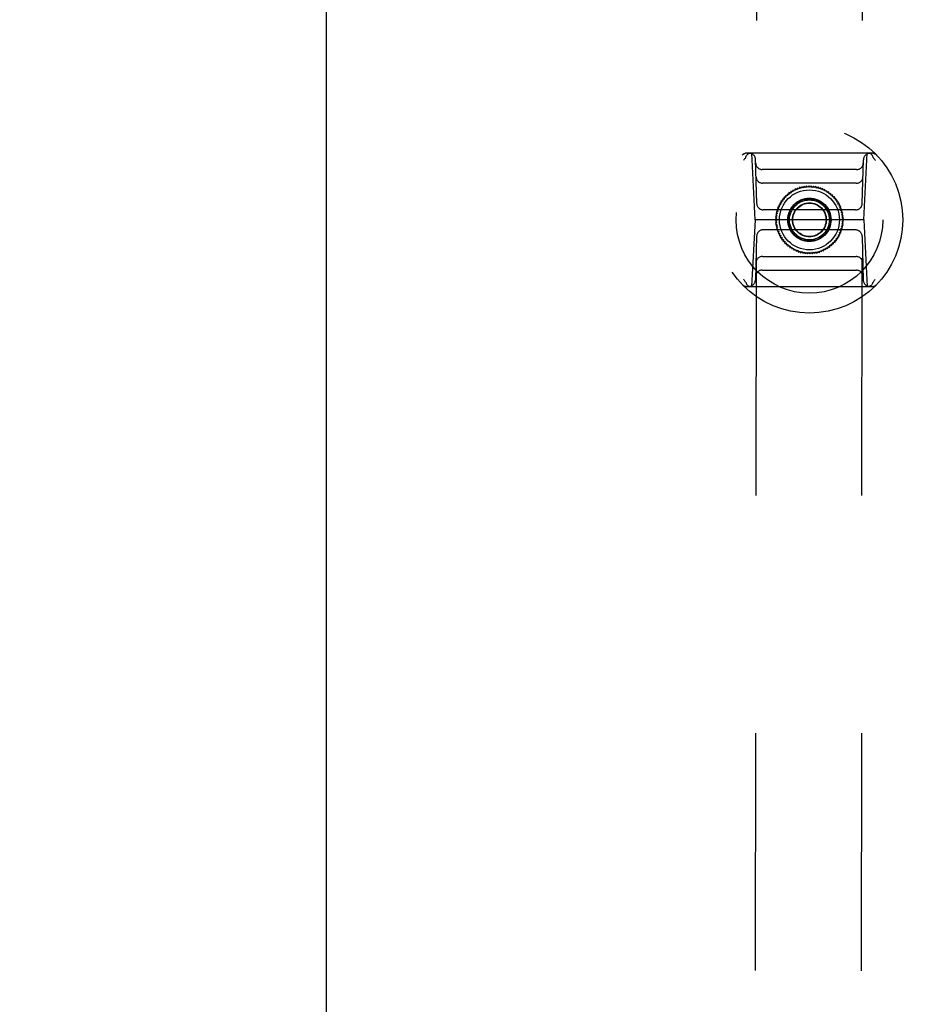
# Model space of a CAD drawing. Header units: inches. Extents: x 0 to 255, y -1 to 165.
# Tile 61 of 76: x 82.05 to 87.37, y 115.88 to 121.7. Entities that reach past the tile are written whole.
import ezdxf

# ---------------------------------------------------------------- set-up
doc = ezdxf.new("R2010")
doc.units = ezdxf.units.IN
doc.header["$LTSCALE"] = 14.034771
doc.header["$MEASUREMENT"] = 0
doc.linetypes.add('HIDDEN', pattern=[0.2, 0.1, -0.1])
doc.layers.get('0').update_dxf_attribs({"linetype": 'CONTINUOUS'})
for name, color, linetype in [('02___PRT_ALL_AXES', 7, 'CONTINUOUS'), ('DEFAULT_2', 8, 'HIDDEN'), ('DIMENSIONS', 7, 'CONTINUOUS')]:
    doc.layers.add(name, color=color, linetype=linetype)
doc.styles.get("Standard").update_dxf_attribs({"font": 'txt', "width": 0.8})
doc.dimstyles.new('DIMSTYLE_3', dxfattribs={"dimtxt": 1.170815, "dimasz": 1.501045, "dimexe": 0.09, "dimexo": 0.07, "dimgap": 0.039, "dimtad": 0, "dimtih": 1, "dimtoh": 1, "dimzin": 4, "dimdsep": 46, "dimtxsty": 'Standard', "dimblk": '_FILLED', "dimblk1": '_FILLED', "dimblk2": '_FILLED', "dimcen": 0.09, "dimadec": 0, "dimazin": 0, "dimtfac": 1, "dimtofl": 0, "dimtmove": 0, "dimatfit": 3, "dimldrblk": '_FILLED', "dimfxl": 0, "dimtolj": 1, "dimtzin": 4, "dimarcsym": 0})

# ---------------------------------------------------------------- blocks, each defined once
blk = doc.blocks.new('_FILLED')
at = {"color": 0, "linetype": 'ByBlock'}
blk.add_solid([(0, 0), (-1, 0.2), (-1, -0.2)], dxfattribs=at)
blk = doc.blocks.new('*D13')
at = {"layer": 'DIMENSIONS', "color": 2, "linetype": 'Continuous'}
for p, q in [((83.8576, 109.31), (80.8556, 109.31)), ((87.4826, 109.31), (90.3658, 109.31))]:
    blk.add_line(p, q, dxfattribs=at)
at = {"layer": 'DIMENSIONS', "color": 2, "linetype": 'Continuous', "xscale": 1.5010450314, "yscale": 1.5010450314, "zscale": 1.5010450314}
blk.add_blockref('_FILLED', (83.8576, 109.31), dxfattribs=at)
at = {"layer": 'DIMENSIONS', "color": 2, "linetype": 'Continuous', "xscale": 1.5010450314, "yscale": 1.5010450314, "zscale": 1.5010450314, "rotation": 180}
blk.add_blockref('_FILLED', (87.4826, 109.31), dxfattribs=at)
at = {"layer": 'DIMENSIONS', "color": 2, "linetype": 'Continuous', "insert": (90.9512, 109.8954), "char_height": 1.17082, "width": 3.746608, "attachment_point": 1, "line_spacing_factor": 0.9}
blk.add_mtext('3.63', dxfattribs=at)
blk = doc.blocks.new('*D14')
at = {"layer": 'DIMENSIONS', "color": 2, "linetype": 'Continuous'}
for p, q in [((78.3576, 106.468), (75.3661, 106.468)), ((81.9826, 106.468), (84.9847, 106.468))]:
    blk.add_line(p, q, dxfattribs=at)
at = {"layer": 'DIMENSIONS', "color": 2, "linetype": 'Continuous', "xscale": 1.5010450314, "yscale": 1.5010450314, "zscale": 1.5010450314}
blk.add_blockref('_FILLED', (78.3576, 106.468), dxfattribs=at)
at = {"layer": 'DIMENSIONS', "color": 2, "linetype": 'Continuous', "xscale": 1.5010450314, "yscale": 1.5010450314, "zscale": 1.5010450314, "rotation": 180}
blk.add_blockref('_FILLED', (81.9826, 106.468), dxfattribs=at)
at = {"layer": 'DIMENSIONS', "color": 2, "linetype": 'Continuous', "insert": (74.7807, 107.0534), "char_height": 1.17082, "width": 3.746608, "attachment_point": 3, "line_spacing_factor": 0.9}
blk.add_mtext('3.63', dxfattribs=at)

msp = doc.modelspace()

# ---------------------------------------------------------------- linework, layer by layer
at = {"color": 3, "linetype": 'Continuous'}
msp.add_line((83.8576, 44.371), (83.8576, 124.663), dxfattribs=at)
at = {"layer": '02___PRT_ALL_AXES', "color": 8, "linetype": 'HIDDEN'}
for p, q in [((86.3576, 85.2046), (86.4029, 123.7046)), ((86.9826, 85.2039), (87.0279, 123.7039))]:
    msp.add_line(p, q, dxfattribs=at)
at = {"layer": 'DEFAULT_2', "color": 8, "linetype": 'HIDDEN'}
for p, q in [((87.0814, 120.91), (86.3428, 120.9109)), ((86.3908, 120.5171), (86.3706, 120.9108)), ((87.0325, 120.5163), (87.0536, 120.91)), ((86.3999, 120.6145), (86.3934, 120.8725)), ((87.0236, 120.6138), (87.0306, 120.8717)), ((86.9907, 120.8136), (86.4332, 120.8143)), ((86.9885, 120.7329), (86.4353, 120.7336)), ((86.6943, 120.7171), (86.6883, 120.7081)), ((86.7018, 120.7093), (86.6943, 120.7171)), ((86.7083, 120.7178), (86.7018, 120.7093)), ((86.7152, 120.7095), (86.7083, 120.7178)), ((86.7224, 120.7175), (86.7152, 120.7095)), ((86.7286, 120.7088), (86.7224, 120.7175)), ((86.7364, 120.7163), (86.7286, 120.7088)), ((86.742, 120.7071), (86.7364, 120.7163)), ((86.5696, 120.6591), (86.5707, 120.6484)), ((86.5803, 120.6579), (86.5696, 120.6591)), ((86.5799, 120.6687), (86.5803, 120.6579)), ((86.5904, 120.6667), (86.5799, 120.6687)), ((86.5908, 120.6775), (86.5904, 120.6667)), ((86.6012, 120.6748), (86.5908, 120.6775)), ((86.6023, 120.6855), (86.6012, 120.6748)), ((86.6125, 120.6821), (86.6023, 120.6855)), ((86.6143, 120.6927), (86.6125, 120.6821)), ((86.6243, 120.6886), (86.6143, 120.6927)), ((86.6268, 120.6991), (86.6243, 120.6886)), ((86.6365, 120.6943), (86.6268, 120.6991)), ((86.6398, 120.7046), (86.6365, 120.6943)), ((86.6491, 120.6991), (86.6398, 120.7046)), ((86.653, 120.7091), (86.6491, 120.6991)), ((86.6619, 120.703), (86.653, 120.7091)), ((86.6666, 120.7127), (86.6619, 120.703)), ((86.675, 120.706), (86.6666, 120.7127)), ((86.6804, 120.7154), (86.675, 120.706)), ((86.6883, 120.7081), (86.6804, 120.7154)), ((86.7502, 120.7141), (86.742, 120.7071)), ((86.7552, 120.7046), (86.7502, 120.7141)), ((86.7639, 120.7109), (86.7552, 120.7046)), ((86.7682, 120.7011), (86.7639, 120.7109)), ((86.7773, 120.7068), (86.7682, 120.7011)), ((86.7809, 120.6967), (86.7773, 120.7068)), ((86.7904, 120.7018), (86.7809, 120.6967)), ((86.7933, 120.6914), (86.7904, 120.7018)), ((86.8031, 120.6958), (86.7933, 120.6914)), ((86.8053, 120.6853), (86.8031, 120.6958)), ((86.8154, 120.689), (86.8053, 120.6853)), ((86.8168, 120.6783), (86.8154, 120.689)), ((86.8272, 120.6813), (86.8168, 120.6783)), ((86.8278, 120.6706), (86.8272, 120.6813)), ((86.8383, 120.6729), (86.8278, 120.6706)), ((86.8383, 120.6621), (86.8383, 120.6729)), ((86.8489, 120.6636), (86.8383, 120.6621)), ((86.8481, 120.6529), (86.8489, 120.6636)), ((86.5399, 120.6045), (86.5294, 120.6019)), ((86.5294, 120.6019), (86.5342, 120.5923)), ((86.5465, 120.6162), (86.5358, 120.6144)), ((86.5358, 120.6144), (86.5399, 120.6045)), ((86.5538, 120.6275), (86.5431, 120.6265)), ((86.5431, 120.6265), (86.5465, 120.6162)), ((86.5619, 120.6382), (86.5511, 120.6379)), ((86.5511, 120.6379), (86.5538, 120.6275)), ((86.56, 120.6488), (86.5619, 120.6382)), ((86.5707, 120.6484), (86.56, 120.6488)), ((86.8589, 120.6537), (86.8481, 120.6529)), ((86.8573, 120.6431), (86.8589, 120.6537)), ((86.8681, 120.6431), (86.8573, 120.6431)), ((86.8657, 120.6326), (86.8681, 120.6431)), ((86.8765, 120.6319), (86.8657, 120.6326)), ((86.8735, 120.6216), (86.8765, 120.6319)), ((86.8841, 120.6201), (86.8735, 120.6216)), ((86.8804, 120.61), (86.8841, 120.6201)), ((86.8909, 120.6078), (86.8804, 120.61)), ((86.8865, 120.598), (86.8909, 120.6078)), ((86.9842, 120.5755), (86.4392, 120.5761)), ((86.5224, 120.5537), (86.513, 120.5484)), ((86.513, 120.5484), (86.5203, 120.5404)), ((86.5254, 120.5668), (86.5157, 120.5622)), ((86.5157, 120.5622), (86.5224, 120.5537)), ((86.5294, 120.5797), (86.5194, 120.5757)), ((86.5194, 120.5757), (86.5254, 120.5668)), ((86.5342, 120.5923), (86.5239, 120.589)), ((86.5239, 120.589), (86.5294, 120.5797)), ((86.8968, 120.5951), (86.8865, 120.598)), ((86.8917, 120.5856), (86.8968, 120.5951)), ((86.9018, 120.582), (86.8917, 120.5856)), ((86.8961, 120.5729), (86.9018, 120.582)), ((86.9059, 120.5685), (86.8961, 120.5729)), ((86.8995, 120.5599), (86.9059, 120.5685)), ((86.9091, 120.5549), (86.8995, 120.5599)), ((86.9021, 120.5467), (86.9091, 120.5549)), ((86.9113, 120.541), (86.9021, 120.5467)), ((86.3908, 120.5171), (86.3697, 120.1234)), ((87.0325, 120.5163), (86.3908, 120.5171)), ((86.5191, 120.527), (86.5105, 120.5205)), ((86.5105, 120.5205), (86.5188, 120.5136)), ((86.5188, 120.5136), (86.5108, 120.5064)), ((86.5108, 120.5064), (86.5195, 120.5001)), ((86.5203, 120.5404), (86.5113, 120.5345)), ((86.5113, 120.5345), (86.5191, 120.527)), ((86.5195, 120.5001), (86.512, 120.4924)), ((86.512, 120.4924), (86.5211, 120.4868)), ((86.5211, 120.4868), (86.5142, 120.4786)), ((86.9009, 120.4797), (86.9102, 120.485)), ((86.903, 120.493), (86.9119, 120.499)), ((86.9102, 120.485), (86.903, 120.493)), ((86.9037, 120.5333), (86.9113, 120.541)), ((86.9125, 120.527), (86.9037, 120.5333)), ((86.9042, 120.5064), (86.9127, 120.513)), ((86.9119, 120.499), (86.9042, 120.5064)), ((86.9044, 120.5199), (86.9125, 120.527)), ((86.9127, 120.513), (86.9044, 120.5199)), ((87.0325, 120.5163), (87.0527, 120.1226)), ((86.984, 120.4573), (86.4391, 120.458)), ((86.5142, 120.4786), (86.5237, 120.4736)), ((86.5237, 120.4736), (86.5173, 120.4649)), ((86.5173, 120.4649), (86.5272, 120.4606)), ((86.5272, 120.4606), (86.5214, 120.4515)), ((86.5214, 120.4515), (86.5315, 120.4478)), ((86.5315, 120.4478), (86.5264, 120.4384)), ((86.5264, 120.4384), (86.5368, 120.4354)), ((86.5368, 120.4354), (86.5323, 120.4256)), ((86.5323, 120.4256), (86.5429, 120.4234)), ((86.8833, 120.429), (86.8938, 120.4315)), ((86.8874, 120.419), (86.8833, 120.429)), ((86.889, 120.4412), (86.8993, 120.4444)), ((86.8938, 120.4315), (86.889, 120.4412)), ((86.8939, 120.4537), (86.9039, 120.4577)), ((86.8993, 120.4444), (86.8939, 120.4537)), ((86.8978, 120.4666), (86.9075, 120.4713)), ((86.9039, 120.4577), (86.8978, 120.4666)), ((86.9075, 120.4713), (86.9009, 120.4797)), ((86.3997, 120.4197), (86.3926, 120.1617)), ((86.5429, 120.4234), (86.5391, 120.4133)), ((86.5391, 120.4133), (86.5498, 120.4119)), ((86.5498, 120.4119), (86.5467, 120.4016)), ((86.5467, 120.4016), (86.5575, 120.4009)), ((86.5575, 120.4009), (86.5552, 120.3904)), ((86.5552, 120.3904), (86.5659, 120.3904)), ((86.5659, 120.3904), (86.5644, 120.3797)), ((86.5644, 120.3797), (86.5751, 120.3805)), ((86.5751, 120.3805), (86.5743, 120.3698)), ((86.5743, 120.3698), (86.5849, 120.3713)), ((86.5849, 120.3713), (86.5849, 120.3606)), ((86.8434, 120.3648), (86.843, 120.3755)), ((86.843, 120.3755), (86.8537, 120.3743)), ((86.8537, 120.3743), (86.8525, 120.3851)), ((86.8525, 120.3851), (86.8632, 120.3846)), ((86.8613, 120.3952), (86.8721, 120.3955)), ((86.8632, 120.3846), (86.8613, 120.3952)), ((86.8694, 120.4059), (86.8802, 120.407)), ((86.8721, 120.3955), (86.8694, 120.4059)), ((86.8768, 120.4172), (86.8874, 120.419)), ((86.8802, 120.407), (86.8768, 120.4172)), ((87.0233, 120.419), (87.0298, 120.161)), ((86.5849, 120.3606), (86.5954, 120.3629)), ((86.5954, 120.3629), (86.5961, 120.3521)), ((86.5961, 120.3521), (86.6064, 120.3551)), ((86.6064, 120.3551), (86.6078, 120.3445)), ((86.6078, 120.3445), (86.6179, 120.3482)), ((86.6179, 120.3482), (86.6201, 120.3376)), ((86.6201, 120.3376), (86.6299, 120.3421)), ((86.6299, 120.3421), (86.6328, 120.3317)), ((86.6328, 120.3317), (86.6423, 120.3368)), ((86.6423, 120.3368), (86.6459, 120.3266)), ((86.6459, 120.3266), (86.655, 120.3324)), ((86.655, 120.3324), (86.6593, 120.3225)), ((86.6593, 120.3225), (86.668, 120.3289)), ((86.668, 120.3289), (86.673, 120.3194)), ((86.673, 120.3194), (86.6812, 120.3263)), ((86.6812, 120.3263), (86.6869, 120.3171)), ((86.6869, 120.3171), (86.6946, 120.3247)), ((86.6946, 120.3247), (86.7009, 120.3159)), ((86.7009, 120.3159), (86.708, 120.3239)), ((86.708, 120.3239), (86.7149, 120.3156)), ((86.7149, 120.3156), (86.7215, 120.3242)), ((86.7215, 120.3242), (86.7289, 120.3164)), ((86.7289, 120.3164), (86.7349, 120.3253)), ((86.7349, 120.3253), (86.7428, 120.318)), ((86.7428, 120.318), (86.7482, 120.3274)), ((86.7482, 120.3274), (86.7566, 120.3207)), ((86.7566, 120.3207), (86.7613, 120.3304)), ((86.7613, 120.3304), (86.7702, 120.3243)), ((86.7702, 120.3243), (86.7742, 120.3343)), ((86.7742, 120.3343), (86.7835, 120.3289)), ((86.7835, 120.3289), (86.7867, 120.3391)), ((86.7867, 120.3391), (86.7964, 120.3344)), ((86.7964, 120.3344), (86.799, 120.3448)), ((86.799, 120.3448), (86.8089, 120.3407)), ((86.8089, 120.3407), (86.8107, 120.3513)), ((86.8107, 120.3513), (86.821, 120.3479)), ((86.821, 120.3479), (86.822, 120.3586)), ((86.822, 120.3586), (86.8325, 120.356)), ((86.8325, 120.356), (86.8328, 120.3667)), ((86.8328, 120.3667), (86.8434, 120.3648)), ((86.4348, 120.3005), (86.988, 120.2999)), ((86.4325, 120.2198), (86.99, 120.2192)), ((86.3418, 120.1235), (87.0805, 120.1226))]:
    msp.add_line(p, q, dxfattribs=at)
for points in [[(86.3364, 120.8873), (86.3383, 120.8923), (86.3407, 120.8969), (86.3435, 120.901), (86.3467, 120.9044), (86.3502, 120.9072), (86.3539, 120.9092), (86.3578, 120.9104), (86.3618, 120.9108)], [(87.0877, 120.8864), (87.0858, 120.8914), (87.0835, 120.896), (87.0807, 120.9001), (87.0775, 120.9036), (87.074, 120.9063), (87.0703, 120.9084), (87.0663, 120.9096), (87.0624, 120.91)], [(86.3354, 120.8852), (86.3332, 120.8824), (86.3311, 120.8795), (86.3289, 120.8765), (86.3268, 120.8736), (86.3247, 120.8706), (86.3226, 120.8676)], [(86.3354, 120.8852), (86.3356, 120.8856), (86.3358, 120.8859), (86.336, 120.8862), (86.3362, 120.8866), (86.3363, 120.8869), (86.3364, 120.8873)], [(87.0887, 120.8844), (87.0885, 120.8847), (87.0883, 120.885), (87.0881, 120.8853), (87.0879, 120.8857), (87.0878, 120.886), (87.0877, 120.8864)], [(87.0887, 120.8844), (87.0909, 120.8815), (87.093, 120.8786), (87.0952, 120.8756), (87.0973, 120.8727), (87.0994, 120.8697), (87.1015, 120.8667)], [(86.3345, 120.1491), (86.3323, 120.152), (86.3302, 120.1549), (86.3281, 120.1578), (86.3259, 120.1608), (86.3238, 120.1637), (86.3217, 120.1667)], [(86.3345, 120.1491), (86.3347, 120.1488), (86.3349, 120.1484), (86.3351, 120.1481), (86.3353, 120.1478), (86.3354, 120.1474), (86.3356, 120.147)], [(86.3356, 120.147), (86.3374, 120.142), (86.3398, 120.1374), (86.3426, 120.1333), (86.3457, 120.1299), (86.3492, 120.1271), (86.353, 120.1251), (86.3569, 120.1238), (86.3609, 120.1234)], [(87.0868, 120.1462), (87.0849, 120.1412), (87.0826, 120.1365), (87.0798, 120.1325), (87.0766, 120.129), (87.0731, 120.1263), (87.0693, 120.1242), (87.0654, 120.123), (87.0614, 120.1226)], [(87.0879, 120.1482), (87.0876, 120.1479), (87.0874, 120.1476), (87.0872, 120.1472), (87.0871, 120.1469), (87.0869, 120.1465), (87.0868, 120.1462)], [(87.0879, 120.1482), (87.09, 120.1511), (87.0922, 120.154), (87.0943, 120.1569), (87.0964, 120.1599), (87.0986, 120.1628), (87.1007, 120.1658)]]:
    msp.add_lwpolyline(points, dxfattribs=at)
for radius in [0.5512, 0.4331, 0.1969, 0.1772, 0.128, 0.125, 0.1179, 0.1004, 0.0984]:
    msp.add_circle((86.7116, 120.5167), radius, dxfattribs=at)
for centre, start, end in [((86.3427, 120.8715), 89.93268, 136.11962), ((86.3541, 120.8715), 1.43268, 89.93268), ((87.07, 120.8706), 89.93268, 178.43268), ((87.0814, 120.8706), 43.74574, 89.93268), ((86.4333, 120.8537), 181.43268, 269.93268), ((86.9907, 120.853), 269.93268, 358.43268), ((86.4353, 120.773), 181.43268, 269.93268), ((86.9885, 120.7723), 269.93268, 358.43268), ((86.4392, 120.6155), 181.43268, 269.93268), ((86.9842, 120.6148), 269.93268, 358.43268), ((86.439, 120.4186), 89.93268, 178.43268), ((86.984, 120.418), 1.43268, 89.93268), ((86.4347, 120.2611), 89.93268, 178.43268), ((86.9879, 120.2605), 1.43268, 89.93268), ((86.4325, 120.1804), 89.93268, 178.43268), ((86.9899, 120.1798), 1.43268, 89.93268), ((86.3419, 120.1628), 223.74574, 269.93268), ((86.3532, 120.1628), 269.93268, 358.43268), ((87.0692, 120.162), 181.43268, 269.93268), ((87.0805, 120.162), 269.93268, 316.11962)]:
    msp.add_arc(centre, 0.0394, start, end, dxfattribs=at)

# ---------------------------------------------------------------- dimensions: what is measured, and where the dimension line sits
at = {"layer": 'DIMENSIONS', "color": 2, "linetype": 'Continuous'}
for base, p1, p2, picture, middle in [((78.3576415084, 106.4679556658), (81.9826415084, 124.6430264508), (78.3576415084, 123.6420264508), '*D14', (72.9073651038, 106.4679556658)), ((83.8576415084, 109.3100356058), (87.4826415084, 123.6420264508), (83.8576415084, 44.3910264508), '*D13', (92.8244998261, 109.3100356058))]:
    dim = msp.add_linear_dim(base=base, p1=p1, p2=p2, angle=180, dimstyle='DIMSTYLE_3', dxfattribs=at)
    dim.commit()
    dim.dimension.update_dxf_attribs({"geometry": picture, "text_midpoint": middle, "dimtype": 160})

doc.saveas('drawing.dxf')
